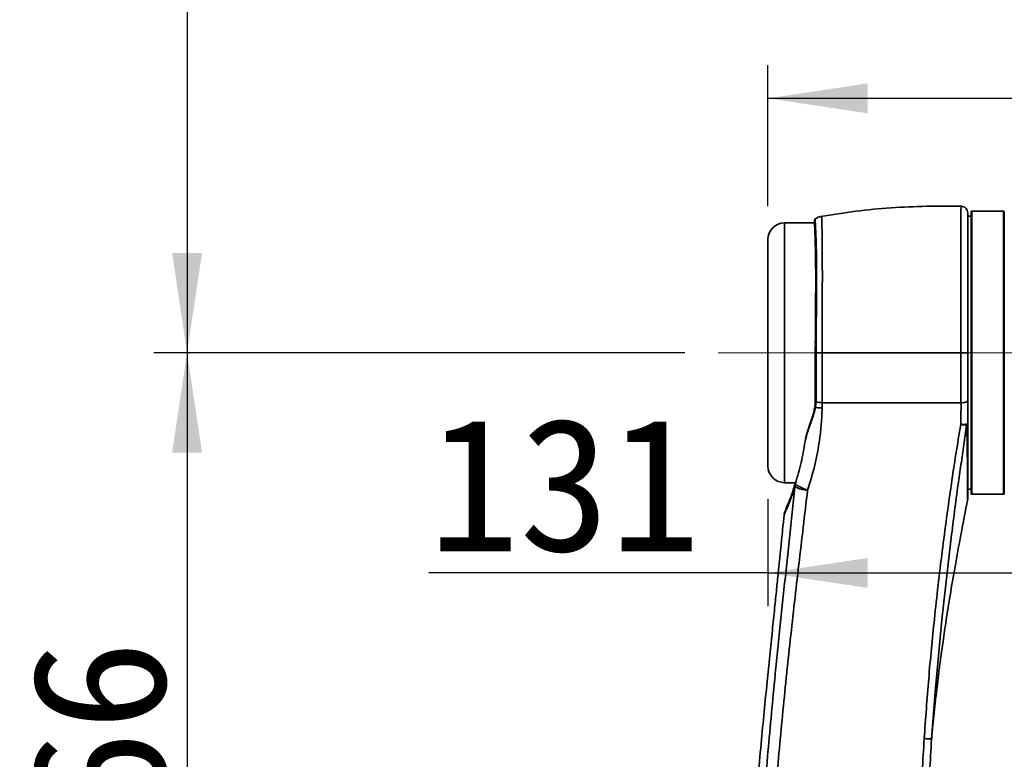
# Model space of a CAD drawing. Header units: millimetres. Extents: x 0 to 297, y 0 to 209.
# Tile 13 of 38: x 56 to 86, y 104 to 127. Entities that reach past the tile are written whole.
import ezdxf

# ---------------------------------------------------------------- set-up
doc = ezdxf.new("R2010")
doc.units = ezdxf.units.MM
doc.linetypes.add('CENTERX2', pattern=[20.32, 12.7, -2.54, 2.54, -2.54])
doc.layers.add('图层0', color=7, linetype='Continuous')
doc.styles.add('SLDTEXTSTYLE0', font='SIMSUN.TTC')
doc.styles.add('SLDTEXTSTYLE5', font='SIMSUN.TTC', dxfattribs={"bigfont": 'bigfont'})
doc.dimstyles.new('SLDDIMSTYLE0', dxfattribs={"dimtxt": 4, "dimasz": 3, "dimexe": 0, "dimexo": 0.0625, "dimgap": 1, "dimtad": 2, "dimlfac": 10, "dimrnd": 1e-09, "dimzin": 12, "dimdsep": 46, "dimtxsty": 'SLDTEXTSTYLE0', "dimsah": 1, "dimcen": 0.09, "dimadec": 0, "dimazin": 3, "dimtfac": 1, "dimtofl": 0, "dimtmove": 0, "dimatfit": 3, "dimfxl": 0, "dimfrac": 2, "dimtolj": 1, "dimtzin": 12, "dimarcsym": 0})
doc.dimstyles.new('SLDDIMSTYLE2', dxfattribs={"dimtxt": 3, "dimasz": 3, "dimexe": 0, "dimexo": 0.0625, "dimgap": 0.75, "dimtad": 0, "dimtih": 1, "dimtoh": 1, "dimlfac": 3, "dimrnd": 1e-09, "dimzin": 12, "dimdsep": 46, "dimtxsty": 'SLDTEXTSTYLE0', "dimblk1": 'NONE', "dimblk2": 'NONE', "dimsah": 1, "dimcen": 0, "dimadec": 0, "dimazin": 3, "dimtfac": 1, "dimtmove": 0, "dimatfit": 3, "dimldrblk": 'NONE', "dimfxl": 0, "dimfrac": 2, "dimtolj": 1, "dimtzin": 12, "dimarcsym": 0})
doc.dimstyles.new('SLDDIMSTYLE7', dxfattribs={"dimtxt": 3, "dimasz": 3, "dimexe": 0, "dimexo": 0.0625, "dimgap": 0.75, "dimtad": 0, "dimtih": 1, "dimtoh": 1, "dimlfac": 3, "dimrnd": 1e-09, "dimzin": 12, "dimdsep": 46, "dimtxsty": 'SLDTEXTSTYLE0', "dimblk1": 'NONE', "dimblk2": 'NONE', "dimsah": 1, "dimcen": 0, "dimadec": 0, "dimazin": 3, "dimtol": 1, "dimtp": 0.03, "dimtfac": 1, "dimtmove": 0, "dimatfit": 3, "dimldrblk": 'NONE', "dimfxl": 0, "dimfrac": 2, "dimtolj": 1, "dimarcsym": 0})
doc.dimstyles.new('SLDDIMSTYLE8', dxfattribs={"dimtxt": 3, "dimasz": 3, "dimexe": 0, "dimexo": 0.0625, "dimgap": 0.75, "dimtad": 0, "dimtih": 1, "dimtoh": 1, "dimlfac": 3, "dimrnd": 1e-09, "dimzin": 12, "dimdsep": 46, "dimtxsty": 'SLDTEXTSTYLE0', "dimblk1": 'NONE', "dimblk2": 'NONE', "dimsah": 1, "dimcen": 0, "dimadec": 0, "dimazin": 3, "dimtfac": 1, "dimtmove": 0, "dimatfit": 3, "dimldrblk": 'NONE', "dimfxl": 0, "dimfrac": 2, "dimtolj": 1, "dimtzin": 12, "dimarcsym": 0})

# ---------------------------------------------------------------- blocks, each defined once
blk = doc.blocks.new('_D_2')
at = {"layer": '图层0'}
for p, q in [((78.522, 120.915), (78.522, 125.153)), ((98.595, 120.7), (98.595, 125.153)), ((98.595, 124.153), (78.522, 124.153)), ((98.595, 124.153), (109.45, 124.153))]:
    blk.add_line(p, q, dxfattribs=at)
for points in [[(78.522, 124.153), (81.522, 123.703), (81.522, 124.603)], [(98.595, 124.153), (95.595, 124.603), (95.595, 123.703)]]:
    blk.add_solid(points, dxfattribs=at)
at = {"layer": '图层0', "insert": (102.466, 128.808), "char_height": 4, "attachment_point": 1, "style": 'SLDTEXTSTYLE0'}
blk.add_mtext('200', dxfattribs=at)
blk = doc.blocks.new('_D_5')
at = {"layer": '图层0'}
for p, q in [((77.122, 148.915), (60.072, 148.915)), ((61.072, 148.915), (61.072, 116.515)), ((76.022, 116.515), (60.072, 116.515))]:
    blk.add_line(p, q, dxfattribs=at)
for points in [[(61.072, 148.915), (60.622, 145.915), (61.522, 145.915)], [(61.072, 116.515), (61.522, 119.515), (60.622, 119.515)]]:
    blk.add_solid(points, dxfattribs=at)
at = {"layer": '图层0', "insert": (56.418, 129.223), "char_height": 4, "attachment_point": 1, "rotation": 90, "style": 'SLDTEXTSTYLE0'}
blk.add_mtext('324', dxfattribs=at)
blk = doc.blocks.new('_D_6')
at = {"layer": '图层0'}
for p, q in [((76.022, 116.515), (60.072, 116.515)), ((61.072, 116.515), (61.072, 89.915)), ((74.572, 89.915), (60.072, 89.915))]:
    blk.add_line(p, q, dxfattribs=at)
for points in [[(61.072, 116.515), (60.622, 113.515), (61.522, 113.515)], [(61.072, 89.915), (61.522, 92.915), (60.622, 92.915)]]:
    blk.add_solid(points, dxfattribs=at)
at = {"layer": '图层0', "insert": (56.418, 99.723), "char_height": 4, "attachment_point": 1, "rotation": 90, "style": 'SLDTEXTSTYLE0'}
blk.add_mtext('266', dxfattribs=at)
blk = doc.blocks.new('_D_9')
at = {"layer": '图层0'}
for p, q in [((78.522, 112.115), (78.522, 108.904)), ((78.522, 109.904), (68.33, 109.904)), ((78.522, 109.904), (91.622, 109.904))]:
    blk.add_line(p, q, dxfattribs=at)
for points in [[(78.522, 109.904), (81.522, 109.454), (81.522, 110.354)], [(91.622, 109.904), (88.622, 110.354), (88.622, 109.454)]]:
    blk.add_solid(points, dxfattribs=at)
at = {"layer": '图层0', "insert": (68.33, 114.558), "char_height": 4, "attachment_point": 1, "style": 'SLDTEXTSTYLE0'}
blk.add_mtext('131', dxfattribs=at)
blk = doc.blocks.new('_D_11')
at = {"layer": '图层0'}
for p, q in [((87.572, 164.565), (51.543, 164.565)), ((52.543, 164.565), (52.543, 70.665)), ((83.842, 70.665), (51.543, 70.665))]:
    blk.add_line(p, q, dxfattribs=at)
for centre, start, end in [((50.215, 116.451), 63.4349, 116.5651), ((50.215, 118.778), 243.4349, 296.5651)]:
    blk.add_arc(centre, 5.205, start, end, dxfattribs=at)
for points in [[(52.543, 164.565), (52.093, 161.565), (52.993, 161.565)], [(52.543, 70.665), (52.993, 73.665), (52.093, 73.665)]]:
    blk.add_solid(points, dxfattribs=at)
at = {"layer": '图层0', "insert": (47.888, 114.123), "char_height": 4, "attachment_point": 1, "rotation": 90, "style": 'SLDTEXTSTYLE0'}
blk.add_mtext('939', dxfattribs=at)
blk = doc.blocks.new('_D_17')
at = {"layer": '图层0'}
blk.add_line((202.251, 125.898), (186.871, 125.898), dxfattribs=at)
at = {"layer": '图层0', "char_height": 3, "attachment_point": 1, "style": 'SLDTEXTSTYLE0'}
for s, insert in [('PCD', (186.871, 129.388)), ('%%c', (192.109, 129.388)), ('126', (195.426, 129.388))]:
    blk.add_mtext(s, dxfattribs=dict(at, insert=insert))
blk = doc.blocks.new('_None')
blk = doc.blocks.new('SW_SYMBOL_HOLE_DEPTH')
at = {"layer": '图层0', "color": 0}
for p, q in [((0, 875), (800, 875)), ((400, 875), (400, 75)), ((100, 555), (400, 75)), ((700, 555), (400, 75))]:
    blk.add_line(p, q, dxfattribs=at)
blk = doc.blocks.new('_D_22')
at = {"layer": '图层0'}
blk.add_line((190.473, 159.019), (171.369, 159.019), dxfattribs=at)
at = {"layer": '图层0', "xscale": 0.003490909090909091, "yscale": 0.003490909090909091, "zscale": 0.003490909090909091}
blk.add_blockref('SW_SYMBOL_HOLE_DEPTH', (183.997, 159.264), dxfattribs=at)
at = {"layer": '图层0', "attachment_point": 1, "style": 'SLDTEXTSTYLE0'}
for s, insert, char_height in [('0.03', (179.342, 163.838), 2), ('+', (178.178, 163.838), 2), ('%%c', (171.369, 162.51), 3), ('4', (174.686, 162.51), 3), ('6', (187.14, 162.51), 3), ('0', (179.342, 161.51), 2)]:
    blk.add_mtext(s, dxfattribs=dict(at, insert=insert, char_height=char_height))
blk = doc.blocks.new('_D_23')
at = {"layer": '图层0'}
blk.add_line((236.746, 131.304), (257.363, 131.304), dxfattribs=at)
at = {"layer": '图层0', "char_height": 3, "attachment_point": 1}
for s, insert, style in [('贯穿', (250.38, 133.794), 'SLDTEXTSTYLE5'), ('4-', (238.333, 133.794), 'SLDTEXTSTYLE0'), ('%%c', (241.825, 133.794), 'SLDTEXTSTYLE0'), ('6.6', (245.142, 133.794), 'SLDTEXTSTYLE0'), ('圆周均布', (240.865, 130.302), 'SLDTEXTSTYLE5')]:
    blk.add_mtext(s, dxfattribs=dict(at, insert=insert, style=style))

msp = doc.modelspace()

# ---------------------------------------------------------------- linework, layer by layer
at = {"color": 7, "linetype": 'Continuous', "lineweight": 35}
for p, q in [((84.62240529, 112.28454841), (84.62240529, 120.7445484)), ((85.60240529, 120.7645484), (84.64240529, 120.7645484)), ((85.62240529, 120.7445484), (85.62240529, 112.2845484)), ((79.9208282, 120.4145484), (79.02240529, 120.4145484)), ((84.62240529, 120.6145484), (84.52240529, 120.6145484)), ((78.52240529, 113.1145484), (78.52240529, 119.9145484)), ((79.9695161, 115.03809088), (79.95517568, 114.87653017)), ((79.02240529, 112.6145484), (79.35314273, 112.6145484)), ((79.34700211, 112.59287144), (79.3485008, 112.59757539)), ((84.51772303, 112.4145484), (84.62240529, 112.4145484)), ((84.64240529, 112.2645484), (85.60240529, 112.2645484))]:
    msp.add_line(p, q, dxfattribs=at)
at = {"color": 8, "linetype": 'Continuous', "lineweight": 35}
for p, q in [((84.64240529, 120.7645484), (84.64240529, 112.2645484)), ((85.60240529, 112.2645484), (85.60240529, 120.7645484)), ((79.02240529, 120.4145484), (79.02240529, 112.6145484))]:
    msp.add_line(p, q, dxfattribs=at)
at = {"color": 8, "linetype": 'Continuous', "lineweight": 35, "flags": 128}
for points in [[(79.96940497, 116.51443963), (79.95691362, 116.51451462), (79.94841235, 116.51456609), (79.94479876, 116.51458861), (79.94471232, 116.51458938)], [(79.9325005, 114.89805587), (79.93241001, 114.89588139), (79.93551517, 114.88907406), (79.94337202, 114.8823956), (79.95517568, 114.87653017)]]:
    msp.add_lwpolyline(points, dxfattribs=at)
at = {"color": 7, "linetype": 'Continuous', "lineweight": 35, "flags": 128}
for points in [[(84.32106689, 116.5145484), (84.36027408, 116.51454818), (84.39801362, 116.51454748), (84.43282284, 116.51454634), (84.46335265, 116.5145448), (84.48841984, 116.51454291), (84.50705289, 116.51454076), (84.51852964, 116.51453842), (84.52240529, 116.51453599)], [(84.52240529, 115.08275146), (84.51852959, 115.06938938), (84.50705272, 115.05654517), (84.48841947, 115.04471664), (84.46335203, 115.03436222), (84.43282192, 115.02588322), (84.39801239, 115.01960826), (84.36027257, 115.01578054), (84.32106513, 115.0145484)], [(79.71366149, 112.38897214), (79.63496515, 112.41816484), (79.5619998, 112.4481698), (79.49696898, 112.47808086), (79.44183662, 112.50699473), (79.3982677, 112.5340382), (79.36757799, 112.55839456), (79.35069433, 112.57932827), (79.34812659, 112.59620712)], [(84.02699009, 110.96184284), (83.97094189, 110.53054275), (83.74135062, 108.49829721), (83.54174746, 106.33627674), (83.43775225, 104.91455439), (83.43775186, 104.9145484), (83.43775186, 104.9145484)]]:
    msp.add_lwpolyline(points, dxfattribs=at)
at = {"color": 7, "linetype": 'Continuous', "lineweight": 35}
for centre, radius, start, end in [((84.32240529, 120.7145484), 0.20000001, 359.999990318, 90.710177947), ((84.64240529, 120.7445484), 0.02, 90, 180), ((85.60240529, 120.7445484), 0.02, 0, 90), ((79.02240529, 119.9145484), 0.5, 90, 180), ((80.2224052, 120.1189222), 0.50000046, 100.146364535, 124.663708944), ((84.36911119, 114.68812721), 0.33058031, 261.302382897, 297.626905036), ((84.46774788, 115.04995102), 0.70445964, 257.82020644, 271.6857801), ((84.45925107, 114.40221717), 0.06353871, 297.37991219, 353.693569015), ((79.02240529, 113.1145484), 0.5, 180, 270), ((79.64732173, 112.5019106), 0.31370299, 162.506854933, 183.087759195), ((79.7779438, 113.44119187), 1.05418147, 245.098713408, 266.504025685), ((84.64240529, 112.2845484), 0.02, 180, 270), ((85.60240529, 112.2845484), 0.02, 270, 0)]:
    msp.add_arc(centre, radius, start, end, dxfattribs=at)
for points, knots in [([(84.34791612, 120.9145484), (83.99303171, 120.91644361), (83.2835653, 120.92023241), (82.22030499, 120.87478573), (81.16069898, 120.77584028), (80.46061861, 120.66323666), (80.11052708, 120.60692659)], [0, 0, 0, 0, 0.2501910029, 0.5001688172, 0.7500477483, 1, 1, 1, 1]), ([(84.52240529, 120.70134769), (84.52240529, 120.70494239), (84.52240529, 120.7202787), (84.52240529, 120.62608574), (84.52240529, 120.41539895), (84.52240529, 120.08628535), (84.52240529, 119.65600835), (84.52240529, 119.13955956), (84.52240529, 118.54935906), (84.52240529, 117.90452366), (84.52240529, 117.21946782), (84.52240529, 116.74950835), (84.52240529, 116.51453599)], [0, 0, 0, 0, 0.0329296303, 0.1404898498, 0.2486063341, 0.3567277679, 0.4645054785, 0.5722849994, 0.6791947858, 0.7861008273, 0.8930537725, 1, 1, 1, 1]), ([(79.93771719, 120.52960159), (79.93479498, 120.52728185), (79.92892253, 120.52262011), (79.92302798, 120.51364871), (79.9194089, 120.50507789), (79.9178217, 120.49819842), (79.91732655, 120.49375209), (79.91720461, 120.49152453), (79.91716782, 120.49004751), (79.9171712, 120.48866468), (79.91721432, 120.48717988), (79.91728269, 120.48578484), (79.91770268, 120.47743773), (79.91939937, 120.44508126), (79.92282314, 120.37406462), (79.92724042, 120.27323076), (79.9323567, 120.14218601), (79.93781247, 119.98173049), (79.94322115, 119.79327499), (79.94818751, 119.57874559), (79.95232832, 119.34047701), (79.9552757, 119.0809715), (79.95673092, 118.80293952), (79.95630327, 118.50851403), (79.95469544, 118.19851193), (79.95235492, 117.8735946), (79.94955527, 117.5352831), (79.94741185, 117.1880427), (79.94419077, 116.8517501), (79.94680401, 116.62616657), (79.93900063, 116.51984459), (79.93865074, 116.51507742)], [0, 0, 0, 0, 0.0017736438, 0.0035643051, 0.0050561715, 0.0062233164, 0.0069560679, 0.0074235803, 0.0079454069, 0.0088067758, 0.0107890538, 0.0182115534, 0.0450972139, 0.1025031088, 0.1583135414, 0.2145449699, 0.2712960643, 0.3284261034, 0.3857478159, 0.4430032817, 0.4999865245, 0.5565501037, 0.6126074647, 0.6680694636, 0.7232451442, 0.7794557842, 0.8358826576, 0.8924447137, 0.9490273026, 0.9977145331, 1, 1, 1, 1]), ([(79.94453168, 116.51458763), (79.94419689, 116.44027008), (79.94334989, 116.25225011), (79.94241222, 115.94706526), (79.94232867, 115.60276495), (79.94345674, 115.30272901), (79.944113, 115.12335734), (79.94436583, 115.05425175)], [0, 0, 0, 0, 0.1490496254, 0.377088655, 0.6143291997, 0.8514146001, 1, 1, 1, 1]), ([(79.96940448, 116.51443963), (79.96858161, 116.36253685), (79.9669251, 116.05673868), (79.96655946, 115.55809455), (79.96845197, 115.22518113), (79.96951642, 115.03793289)], [0, 0, 0, 0, 0.3016181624, 0.6071928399, 1, 1, 1, 1]), ([(79.96940497, 116.51443963), (79.97641803, 116.51444648), (80.03210041, 116.51450089), (80.09515354, 116.51452624), (80.15026527, 116.5145484)], [0, 0, 0, 0, 0.125947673, 1, 1, 1, 1]), ([(80.15026569, 116.5145484), (80.15026569, 116.5145464), (80.15004336, 116.42447631), (80.14951792, 116.16777194), (80.14921143, 115.78545606), (80.14951907, 115.37486392), (80.15005036, 115.13308419), (80.15040472, 115.01455026), (80.15040473, 115.0145484)], [0, 0, 0, 0, 0.0000039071, 0.1759598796, 0.5013759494, 0.7506862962, 0.9999960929, 1, 1, 1, 1]), ([(84.32106689, 116.5145484), (83.9313894, 116.5145484), (83.15158601, 116.5145484), (81.75845521, 116.5145484), (80.76080936, 116.5145484), (80.15026527, 116.5145484)], [0, 0, 0, 0, 0.27931522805, 0.55895187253, 1, 1, 1, 1]), ([(84.32106513, 115.0145484), (84.32106513, 115.01455028), (84.3210939, 115.22545146), (84.32111933, 115.58091267), (84.32111083, 116.08602339), (84.32108154, 116.37170667), (84.32106689, 116.5145484)], [0, 0, 0, 0, 0.0000039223, 0.4399860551, 0.7199928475, 1, 1, 1, 1]), ([(84.52240529, 116.51453599), (84.52240529, 116.37825568), (84.52240529, 116.10569507), (84.52240529, 115.62238572), (84.52240529, 115.28743746), (84.52240529, 115.08275146)], [0, 0, 0, 0, 0.2800071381, 0.5600142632, 1, 1, 1, 1]), ([(84.52240529, 115.08275146), (84.52240529, 114.9704716), (84.52240529, 114.74484994), (84.52240529, 114.51214022), (84.52240529, 114.3952377)], [0, 0, 0, 0, 0.4976466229, 1, 1, 1, 1]), ([(79.95517568, 114.87653017), (79.92235973, 114.75517364), (79.85612028, 114.51021382), (79.71189864, 114.17175304), (79.66249956, 113.95859395), (79.63694223, 113.84831301)], [0, 0, 0, 0, 0.3215107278, 0.648973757, 1, 1, 1, 1]), ([(79.93011761, 114.89846531), (79.92392379, 114.85819343), (79.90811558, 114.75540941), (79.85507173, 114.57746378), (79.7778653, 114.35941798), (79.70336746, 114.13575877), (79.65567814, 113.970756), (79.64492659, 113.88770606), (79.64253435, 113.86922729)], [0, 0, 0, 0, 0.1062581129, 0.2711975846, 0.4936496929, 0.7365602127, 0.9413841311, 1, 1, 1, 1]), ([(80.14781857, 114.85307789), (80.14242996, 114.69716765), (80.13161495, 114.38425353), (80.06664496, 113.81093386), (79.94535498, 113.13900532), (79.79112679, 112.63974112), (79.71366149, 112.38897214)], [0, 0, 0, 0, 0.1903775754, 0.3820905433, 0.6896382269, 1, 1, 1, 1]), ([(79.94223479, 115.05415923), (79.94303836, 115.03322509), (79.94507789, 114.98009278), (79.93534142, 114.92937886), (79.92944112, 114.89864623)], [0, 0, 0, 0, 0.3940002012, 1, 1, 1, 1]), ([(80.14781857, 114.85307789), (80.08986692, 114.85771494), (80.02226309, 114.8631243), (79.96355743, 114.87485528), (79.95517568, 114.87653017)], [0, 0, 0, 0, 0.8572242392, 1, 1, 1, 1]), ([(80.15033573, 115.0145484), (80.09214125, 115.01973958), (80.02917128, 115.02535675), (79.97372132, 115.03719323), (79.96951613, 115.03809088)], [0, 0, 0, 0, 0.9241625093, 1, 1, 1, 1]), ([(80.15033573, 115.0145484), (80.15033571, 115.01454655), (80.14952037, 114.96120252), (80.14866946, 114.90713927), (80.14781857, 114.85307789)], [0, 0, 0, 0, 0.0000348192, 1, 1, 1, 1]), ([(80.15040473, 115.0145484), (80.53735991, 115.0145484), (81.31115627, 115.0145484), (82.70184725, 115.0145484), (83.70684692, 115.0145484), (84.32106513, 115.0145484)], [0, 0, 0, 0, 0.2800327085, 0.5599829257, 1, 1, 1, 1]), ([(84.31912093, 114.36134851), (84.31861825, 114.49257805), (84.3177734, 114.71313323), (84.32502297, 114.92927618), (84.32106521, 115.01454652), (84.32106513, 115.0145484)], [0, 0, 0, 0, 0.59499109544, 0.99999107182, 1, 1, 1, 1]), ([(83.21489731, 104.9319643), (83.25767207, 105.53031993), (83.34324581, 106.72737009), (83.52498234, 108.60006528), (83.75029685, 110.55033028), (83.97603574, 112.19979085), (84.16246322, 113.47233821), (84.26686591, 114.06480869), (84.31912093, 114.36134851)], [0, 0, 0, 0, 0.1891967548, 0.378500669, 0.593320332, 0.8083759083, 0.904089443, 1, 1, 1, 1]), ([(84.52240529, 114.3952377), (84.52240529, 114.25289518), (84.52240529, 113.9681333), (84.52240529, 113.52055966), (84.52240529, 113.07006191), (84.52240529, 112.65933624), (84.52240529, 112.36029412), (84.52240529, 112.16878359), (84.52240529, 112.14582757), (84.52240529, 112.13441397)], [0, 0, 0, 0, 0.1050585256, 0.210173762, 0.3676439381, 0.5251593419, 0.6840304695, 0.8429017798, 1, 1, 1, 1]), ([(79.34812659, 112.59620712), (79.40878947, 112.80183586), (79.53050519, 113.2144152), (79.60138752, 113.6365629), (79.63694223, 113.84831301)], [0, 0, 0, 0, 0.4983980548, 1, 1, 1, 1]), ([(78.07459739, 93.88947666), (78.08094432, 94.28682877), (78.09363856, 95.08155579), (78.11953576, 96.68225389), (78.14517002, 98.64199439), (78.24476828, 100.96242024), (78.40874996, 103.24775723), (78.60953985, 105.54717197), (78.81324598, 107.60423194), (79.00246774, 109.40448907), (79.16949135, 110.9488786), (79.2792227, 111.97305639), (79.33407418, 112.48501284)], [0, 0, 0, 0, 0.0646759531, 0.1293556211, 0.2590135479, 0.3805897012, 0.5023844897, 0.6264418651, 0.7504978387, 0.8336728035, 0.9168579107, 1, 1, 1, 1]), ([(79.33407418, 112.48501284), (79.29997788, 112.38482657), (79.24172415, 112.21365769), (79.16932055, 112.02656873), (79.11336929, 111.88867566), (79.06709147, 111.78007189), (79.02401168, 111.68229026), (78.99881338, 111.62687063), (79.00796747, 111.64721791), (79.00866455, 111.64876733)], [0, 0, 0, 0, 0.18428202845, 0.31484699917, 0.44542379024, 0.5801738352, 0.71493322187, 0.9782924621, 1, 1, 1, 1]), ([(79.04818731, 111.79955477), (79.05310206, 111.81096066), (79.06146292, 111.83036408), (79.11380764, 111.95214813), (79.17603071, 112.10659712), (79.25486545, 112.31408028), (79.31660889, 112.50086205), (79.34812659, 112.59620712)], [0, 0, 0, 0, 0.2606985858, 0.4434941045, 0.6268424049, 0.8095171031, 1, 1, 1, 1]), ([(84.51866489, 112.10028569), (84.51863232, 112.11206693), (84.518565, 112.13641716), (84.51825645, 112.27428872), (84.51768292, 112.42677235), (84.51749756, 112.47605196)], [0, 0, 0, 0, 0.3881551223, 0.8022641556, 1, 1, 1, 1]), ([(79.71366149, 112.38897214), (79.70852393, 112.34592214), (79.61436475, 111.55692016), (79.43105472, 110.01362448), (79.1747374, 107.75305785), (78.93967066, 105.48630909), (78.73620197, 103.22337876), (78.57563867, 100.96547767), (78.48997342, 98.93222305), (78.45901247, 97.12088882), (78.4461652, 95.53183774), (78.44402082, 94.48164564), (78.44294892, 93.95669213)], [0, 0, 0, 0, 0.0070753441, 0.1296738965, 0.2524020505, 0.375212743, 0.4979239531, 0.6195704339, 0.7412045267, 0.8274736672, 0.9137602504, 1, 1, 1, 1]), ([(83.44839995, 105.07328742), (83.45003351, 105.09117451), (83.4531699, 105.12551712), (83.45978211, 105.18908611), (83.46762448, 105.26218634), (83.47671629, 105.3471302), (83.48707369, 105.44562173), (83.49812666, 105.55221031), (83.50962828, 105.66311247), (83.5195325, 105.75767286), (83.53227337, 105.87750556), (83.54862908, 106.02810828), (83.57623468, 106.27377331), (83.61119045, 106.57097689), (83.65670741, 106.93792138), (83.71210558, 107.36135567), (83.78517237, 107.88628956), (83.88010873, 108.52230389), (83.99975741, 109.26855011), (84.14685643, 110.12384639), (84.32267907, 111.08494976), (84.45362608, 111.75998818), (84.52240529, 112.1145484)], [0, 0, 0, 0, 0.0754028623, 0.14477097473, 0.20418214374, 0.25382619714, 0.29388853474, 0.32472162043, 0.3422648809, 0.35591002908, 0.36185156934, 0.38027933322, 0.40066440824, 0.43669837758, 0.47023303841, 0.51207815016, 0.56529263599, 0.62985766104, 0.70574458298, 0.792908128, 0.89122613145, 1, 1, 1, 1]), ([(79.00694614, 111.64753266), (79.00606179, 111.63854173), (78.99187022, 111.49425999), (78.96688846, 111.24522734), (78.93530332, 110.93106704), (78.91128761, 110.69388386), (78.89042932, 110.48855378), (78.86398452, 110.22906954), (78.82712579, 109.86886253), (78.77808773, 109.39152366), (78.71935701, 108.8210088), (78.65101464, 108.15623288), (78.57540112, 107.41591731), (78.4934406, 106.60273223), (78.40626849, 105.71918268), (78.31345584, 104.74751795), (78.2166431, 103.68556407), (78.11804215, 102.5307924), (78.02257756, 101.30684438), (77.93340523, 100.01424818), (77.85352835, 98.65330639), (77.7874614, 97.19740214), (77.7432352, 95.89780519), (77.73367922, 95.08295522), (77.73019793, 94.78610126)], [0, 0, 0, 0, 0.0016022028, 0.0257113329, 0.0443866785, 0.0575982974, 0.0679899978, 0.0809886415, 0.1038552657, 0.1322049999, 0.1660885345, 0.2055687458, 0.2507220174, 0.2980638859, 0.3505148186, 0.4081770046, 0.4711691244, 0.5396287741, 0.6137154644, 0.688888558, 0.769408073, 0.8554819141, 0.9473513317, 1, 1, 1, 1]), ([(79.03724473, 111.77282717), (79.03655734, 111.77106718), (79.03505047, 111.76720903), (79.02957595, 111.75197815), (79.01965027, 111.7183516), (79.0094343, 111.68138016), (79.00905657, 111.65435421), (79.00897836, 111.6487581)], [0, 0, 0, 0, 0.14740972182, 0.32314296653, 0.51327809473, 0.89921740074, 1, 1, 1, 1]), ([(83.4378706, 104.9145484), (83.43787073, 104.9145504), (83.44132529, 104.96745914), (83.44575395, 105.0203051), (83.45018245, 105.07314906)], [0, 0, 0, 0, 0.0000377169, 1, 1, 1, 1]), ([(83.04699117, 97.92321425), (83.04126244, 98.40131123), (83.02730516, 99.56613234), (83.05515797, 101.57395048), (83.1247135, 103.43260086), (83.19509996, 104.60282069), (83.21489731, 104.9319643)], [0, 0, 0, 0, 0.2047247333, 0.4987851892, 0.8590250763, 1, 1, 1, 1]), ([(83.21489731, 104.9319643), (83.2215201, 104.93154825), (83.24397284, 104.93013775), (83.28906043, 104.92716628), (83.34623427, 104.92313038), (83.39684757, 104.91916803), (83.43119748, 104.9160258), (83.43556707, 104.91504087), (83.43775186, 104.9145484)], [0, 0, 0, 0, 0.0593776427, 0.2013033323, 0.4009775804, 0.6006517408, 0.8003258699, 1, 1, 1, 1]), ([(83.43775186, 104.9145484), (83.43775174, 104.91454641), (83.41698585, 104.58592506), (83.34919491, 103.41706477), (83.27641694, 101.56083448), (83.24932834, 99.55559285), (83.25731429, 98.39193593), (83.26469427, 97.9145504), (83.2646943, 97.9145484)], [0, 0, 0, 0, 0.000000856, 0.1409501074, 0.501198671, 0.7952710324, 0.999999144, 1, 1, 1, 1])]:
    msp.add_open_spline(points, degree=3, knots=knots, dxfattribs=at)
at = {"color": 8, "linetype": 'Continuous', "lineweight": 35}
for points, knots in [([(84.32106689, 116.5145484), (84.32106689, 116.5145504), (84.32106689, 116.75701188), (84.32058255, 117.24996611), (84.31918829, 117.96429289), (84.31783451, 118.64385726), (84.31705826, 119.25904505), (84.31714072, 119.8038705), (84.31809415, 120.25218611), (84.3197143, 120.60053718), (84.32134017, 120.81974508), (84.32246649, 120.92065279), (84.32228794, 120.904407), (84.32224408, 120.9004165)], [0, 0, 0, 0, 0.0000008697, 0.1054387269, 0.2139525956, 0.3193365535, 0.4277277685, 0.5339429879, 0.643216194, 0.7497681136, 0.8594417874, 0.9654742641, 1, 1, 1, 1]), ([(79.93893368, 120.52896712), (79.93889667, 120.5295391), (79.93769309, 120.54814137), (79.9426777, 120.47886986), (79.95198423, 120.31663941), (79.96422167, 120.03115431), (79.97526235, 119.65141676), (79.98179323, 119.17947399), (79.98326252, 118.63343842), (79.97937014, 118.02610511), (79.97413698, 117.45490821), (79.97022204, 116.9469317), (79.96967733, 116.65860374), (79.96940497, 116.51443963)], [0, 0, 0, 0, 0.0034070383, 0.1108060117, 0.2182043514, 0.3255762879, 0.4329464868, 0.5404367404, 0.6479269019, 0.7553274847, 0.8627301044, 0.9313649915, 1, 1, 1, 1]), ([(80.13657043, 120.59837796), (80.13662514, 120.5974499), (80.13675141, 120.59530827), (80.14103378, 120.45665635), (80.14627334, 120.21546046), (80.15132079, 119.86669876), (80.15480275, 119.4257864), (80.15616612, 118.89456234), (80.1553099, 118.29294719), (80.15297844, 117.63130088), (80.15069374, 117.0308051), (80.15038059, 116.65348994), (80.15026527, 116.5145484)], [0, 0, 0, 0, 0.0783352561, 0.1807697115, 0.2860535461, 0.3902322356, 0.4972634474, 0.6046161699, 0.715055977, 0.8233605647, 0.934954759, 1, 1, 1, 1]), ([(79.94537478, 115.05421898), (79.94516618, 115.05364931), (79.9442309, 115.0510952), (79.9479684, 115.04659876), (79.95616114, 115.04137997), (79.96506466, 115.03908192), (79.96951642, 115.03793289)], [0, 0, 0, 0, 0.08733146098, 0.39155430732, 0.69577715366, 1, 1, 1, 1]), ([(84.48847179, 114.34579627), (84.46246378, 114.15017297), (84.41034555, 113.75815763), (84.31979903, 113.15732634), (84.18571997, 112.22706579), (84.09370461, 111.49361882), (84.02699009, 110.96184284)], [0, 0, 0, 0, 0.1767949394, 0.3542846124, 0.5318326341, 1, 1, 1, 1]), ([(84.51749756, 112.47605196), (84.51732163, 112.52709346), (84.51682777, 112.67037653), (84.51512452, 113.02938281), (84.51073757, 113.50321007), (84.5037951, 113.95769842), (84.49259038, 114.24148355), (84.48847179, 114.34579627)], [0, 0, 0, 0, 0.1401533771, 0.39343682, 0.6536106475, 0.8726754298, 1, 1, 1, 1])]:
    msp.add_open_spline(points, degree=3, knots=knots, dxfattribs=at)
at = {"layer": '图层0', "linetype": 'CENTERX2', "lineweight": 18}
msp.add_line((77.02240529, 116.5145484), (87.60240529, 116.5145484), dxfattribs=at)

# ---------------------------------------------------------------- dimensions: what is measured, and where the dimension line sits
at = {"layer": '图层0'}
dim = msp.add_linear_dim(base=(52.54250602, 70.6645484), p1=(88.57240529, 164.5645484), p2=(84.84171906, 70.6645484), angle=90, text='(<>)', dimstyle='SLDDIMSTYLE0', dxfattribs=at)
dim.commit()
dim.dimension.update_dxf_attribs({"geometry": '_D_11', "text_midpoint": (52.54250602, 117.6145484), "dimtype": 160})
for p1, text, dimstyle, picture, middle in [((0.88769545, 0.69796323), '<>{\\fGDT;x}6', 'SLDDIMSTYLE7', '_D_22', (180.12750996, 161.42860357)), ((1.63230133, 0.98037185), '4-<>贯穿\\P圆周均布', 'SLDDIMSTYLE8', '_D_23', (247.84824745, 130.80304545)), ((29.51703269, 20.96177515), 'PCD<>', 'SLDDIMSTYLE2', '_D_17', (193.76728283, 128.14340158))]:
    dim = msp.add_diameter_dim_2p(p1=p1, p2=(0, 0), text=text, dimstyle=dimstyle, dxfattribs=at)
    dim.commit()
    dim.dimension.update_dxf_attribs({"geometry": picture, "text_midpoint": middle, "dimtype": 163})
for base, p1, p2, picture, middle in [((61.07240529, 116.5145484), (78.12240529, 148.9145484), (77.02240529, 116.5145484), '_D_5', (61.07240529, 132.7145484)), ((61.07240529, 89.9145484), (77.02240529, 116.5145484), (75.57240529, 89.9145484), '_D_6', (61.07240529, 103.2145484))]:
    dim = msp.add_linear_dim(base=base, p1=p1, p2=p2, angle=90, dimstyle='SLDDIMSTYLE0', dxfattribs=at)
    dim.commit()
    dim.dimension.update_dxf_attribs({"geometry": picture, "text_midpoint": middle, "dimtype": 160})
for base, p1, p2, picture, middle in [((78.52240529, 124.15317954), (98.59518581, 119.70036191), (78.52240529, 119.9145484), '_D_2', (105.95795594, 124.15317954)), ((91.62240529, 109.9038816), (78.52240529, 113.1145484), (91.62240529, 69.5598561), '_D_9', (71.82163877, 109.9038816))]:
    dim = msp.add_linear_dim(base=base, p1=p1, p2=p2, dimstyle='SLDDIMSTYLE0', dxfattribs=at)
    dim.commit()
    dim.dimension.update_dxf_attribs({"geometry": picture, "text_midpoint": middle, "dimtype": 160})

doc.saveas('drawing.dxf')
